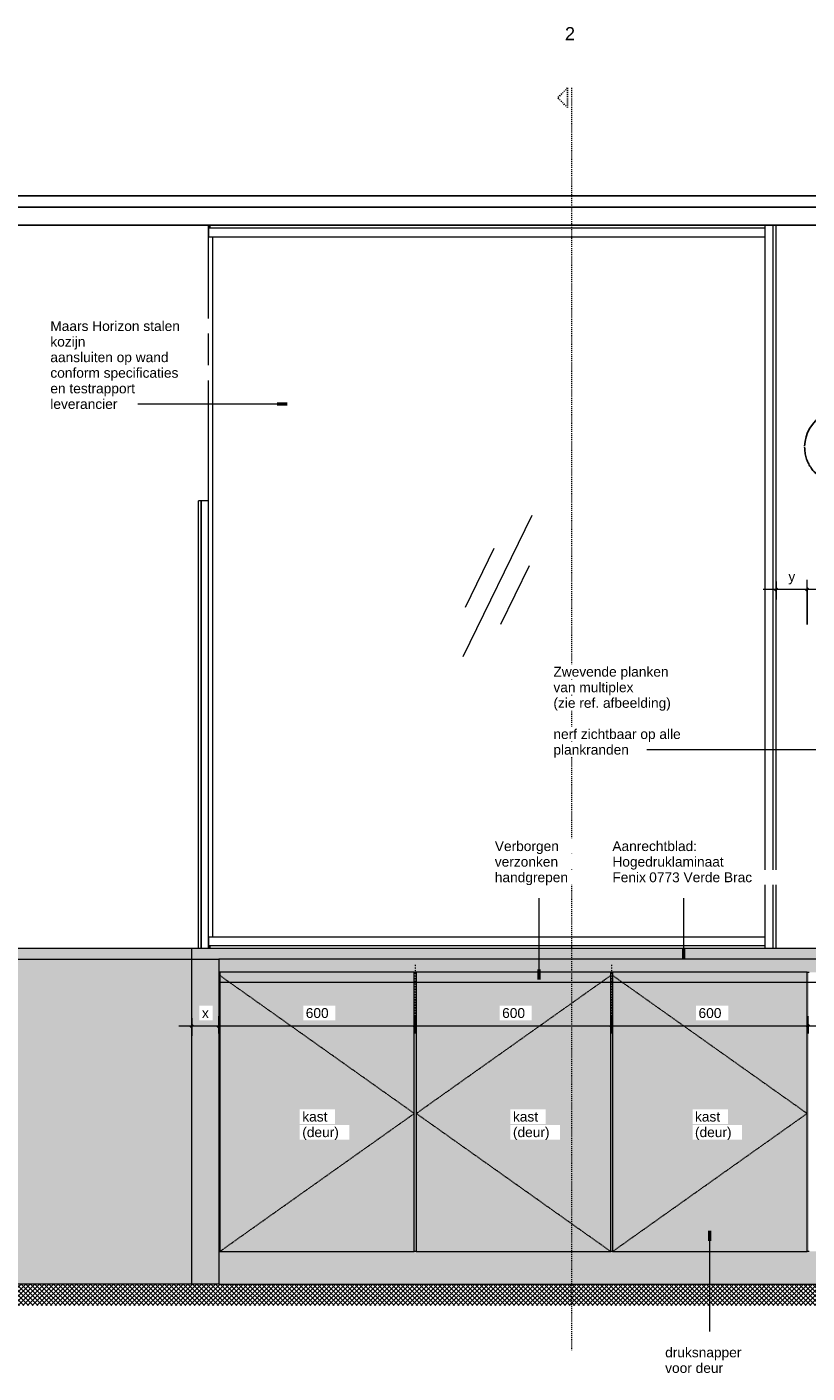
# Model space of a CAD drawing. Header units: millimetres. Extents: x 59308 to 100575, y -9418 to 40126.
# Tile 12 of 17: x 67352 to 69736, y 27678 to 31791. Entities that reach past the tile are written whole.
import ezdxf

# ---------------------------------------------------------------- set-up
doc = ezdxf.new("R2010")
doc.units = ezdxf.units.MM
for name, pattern in [('Dash 1_8_', [6.35, 3.175, -3.175]), ('Dash Dot Dot Small', [7.9375, 3.175, -1.5875, 0, -1.5875, 0, -1.5875]), ('Overhead xxSmall', [2.579688, 1.5875, -0.992188])]:
    doc.linetypes.add(name, pattern=pattern)
for name, color, linetype, lineweight in [('A----M-', 8, 'Continuous', 5), ('A----M--20', 8, 'Continuous', 5), ('A09-C---4', 8, 'Dash 1_8_', 13), ('A09-C---5', 135, 'Dash 1_8_', 25), ('A09-C---6', 8, 'Dash 1_8_', 5), ('A09-NT--1', 50, 'Continuous', 50), ('A09-NT--2', 250, 'Continuous', 13), ('A09-NT--3', 7, 'Continuous', 13), ('A31----', 140, 'Continuous', 5), ('A31-----1', 9, 'Continuous', 5), ('A99----', 1, 'Continuous', 5), ('A99-----1', 1, 'Continuous', 25), ('A99-----2', 1, 'Continuous', 13), ('A99-----3', 1, 'Overhead xxSmall', 13), ('A99-----4', 1, 'Dash Dot Dot Small', 5), ('Detail Items-2', 7, 'Continuous', 5), ('Detail Items-5', 55, 'Continuous', 5), ('walls', 3, 'Continuous', 5)]:
    doc.layers.add(name, color=color, linetype=linetype, lineweight=lineweight)
doc.styles.add('Arial', font='arial.ttf', dxfattribs={"height": 40})
doc.styles.add('Arial_1', font='arial.ttf', dxfattribs={"height": 30})
doc.dimstyles.new('TD_Diagonal_1_5_mm', dxfattribs={"dimscale": 304.8, "dimtxt": 30.607782, "dimasz": 0.026247, "dimexe": 0.098425, "dimexo": 0.098425, "dimgap": 0.052493, "dimtad": 1, "dimdec": 0, "dimzin": 0, "dimdsep": 46, "dimtxsty": 'Arial_1', "dimblk1": 'OBLIQUE', "dimblk2": 'OBLIQUE', "dimsah": 1, "dimcen": 0.09, "dimdle": 0.131234, "dimazin": 2, "dimtfac": 1, "dimtdec": 4, "dimtix": 1, "dimtmove": 0, "dimatfit": 3, "dimfxl": 1, "dimtvp": 1, "dimtfill": 1, "dimtolj": 1, "dimtzin": 0, "dimarcsym": 2})

# ---------------------------------------------------------------- blocks, each defined once
blk = doc.blocks.new('Rectangular Mullion - 00_maars_horizon_boven_profiel-18352504-Pantry Standard C - Elevation 1')
at = {"layer": 'A31----'}
for p, q in [((35423.6, 31175.5), (35423.6, 31150)), ((37122.6, 31175.5), (35423.6, 31175.5)), ((35427.8, 31185), (35427.8, 31175.5)), ((37122.6, 31185), (35427.8, 31185)), ((37122.6, 31175.5), (37122.6, 31150)), ((35423.6, 31150), (37122.6, 31150))]:
    blk.add_line(p, q, dxfattribs=at)
blk = doc.blocks.new('Rectangular Mullion - 00_maars_horizon_onder_profiel-18360357-Pantry Standard C - Elevation 1')
at = {"layer": 'A31----'}
for p, q in [((37122.6, 29010), (35423.6, 29010)), ((35423.6, 29010), (35423.6, 28984.5)), ((37122.6, 29010), (37122.6, 28984.5)), ((35423.6, 28984.5), (37122.6, 28984.5)), ((35427.8, 28984.5), (35427.8, 28975))]:
    blk.add_line(p, q, dxfattribs=at)
blk = doc.blocks.new('Rectangular Mullion - 00_maars_horizon_onder_profiel-18360323-Pantry Standard C - Elevation 1')
at = {"layer": 'A31----'}
for p, q in [((37122.6, 31185), (37148.1, 31185)), ((37122.6, 31185), (37122.6, 28975)), ((37148.1, 31185), (37157.6, 31185)), ((37148.1, 28975), (37148.1, 31185)), ((37157.6, 28975), (37157.6, 31185))]:
    blk.add_line(p, q, dxfattribs=at)
blk = doc.blocks.new('NLRS_32_20_DO_deur in glazen wand - glazen deur_MA_02-17566039-Pantry Standard C - Elevation 1')
at = {"layer": 'A31-----1'}
for p, q in [((35392.6, 28975), (35392.6, 30343)), ((35399.6, 30343), (35392.6, 30343)), ((35399.6, 30343), (35399.6, 28975)), ((35401.2, 30343), (35401.2, 28975)), ((35423.6, 30343), (35401.2, 30343))]:
    blk.add_line(p, q, dxfattribs=at)
blk = doc.blocks.new('Rectangular Mullion - 00_maars_horizon_boven_profiel-18352505-Pantry Standard C - Elevation 1')
at = {"layer": 'A31----'}
for p, q in [((35423.6, 31150), (35423.6, 31175.5)), ((35427.8, 31175.5), (35427.8, 31185))]:
    blk.add_line(p, q, dxfattribs=at)
blk = doc.blocks.new('Rectangular Mullion - 00_maars_horizon_onder_profiel-18360356-Pantry Standard C - Elevation 1')
at = {"layer": 'A31----'}
for p, q in [((35423.6, 28984.5), (35423.6, 29010)), ((35427.8, 28975), (35427.8, 28984.5))]:
    blk.add_line(p, q, dxfattribs=at)
blk = doc.blocks.new('Rectangular Mullion - 00_maars_horizon-18360355-Pantry Standard C - Elevation 1')
at = {"layer": 'A31----'}
for p, q in [((35423.6, 31185), (35427.8, 31185)), ((35423.6, 31175.5), (35423.6, 31185)), ((35423.6, 29010), (35423.6, 31150)), ((35423.6, 28975), (35423.6, 28984.5))]:
    blk.add_line(p, q, dxfattribs=at)
blk = doc.blocks.new('Detail View - Detail - Detail Number-13476530-Pantry Standard C - Elevation 1')
at = {"layer": 'A09-C---5'}
for p, q in [((33560.3, 31604.3), (33530.3, 31574.3)), ((33560.3, 31604.3), (33560.3, 31544.3)), ((33560.3, 31544.3), (33530.3, 31574.3))]:
    blk.add_line(p, q, dxfattribs=at)
blk = doc.blocks.new('DIMBLOCK29-Pantry Standard C - Elevation 1')
at = {"layer": 'A----M--20', "lineweight": 35}
for p, q in [((69736, 30072), (69732, 30068)), ((69736, 30072), (69740, 30076)), ((71621, 30072), (71617, 30068)), ((71621, 30072), (71625, 30076))]:
    blk.add_line(p, q, dxfattribs=at)
at = {"layer": 'A----M--20'}
for p, q in [((69736, 29965), (69736, 30102)), ((71621, 30072), (69736, 30072)), ((69736, 30072), (69736, 29965)), ((71621, 29965), (71621, 30102)), ((71621, 30072), (71621, 29965))]:
    blk.add_line(p, q, dxfattribs=at)
at = {"layer": 'A----M--20', "color": 0, "char_height": 30, "attachment_point": 1, "line_spacing_factor": 0.941778, "style": 'Arial_1', "bg_fill": 3, "box_fill_scale": 1.25, "bg_fill_color": 256, "bg_fill_true_color": 13158600, "bg_fill_transparency": 0}
for s, insert, width in [('ca. 1885 *', (70584.4, 30126.9), 226.027), ('inmeten in het werk', (70497.5, 30047.8), 434.536)]:
    blk.add_mtext(s, dxfattribs=dict(at, insert=insert, width=width))
blk = doc.blocks.new('_Oblique')
at = {"color": 0, "linetype": 'ByBlock', "lineweight": -2}
blk.add_line((-0.5, -0.5), (0.5, 0.5), dxfattribs=at)
blk = doc.blocks.new('DIMBLOCK30-Pantry Standard C - Elevation 1')
at = {"layer": 'A----M--20'}
for p, q in [((69736, 30072), (69601, 30072)), ((69641, 30096.3), (69641, 30042)), ((69641, 30072), (69641, 30096.3)), ((69736, 29965), (69736, 30102)), ((69736, 30072), (69736, 29965))]:
    blk.add_line(p, q, dxfattribs=at)
at = {"layer": 'A----M--20', "lineweight": 35}
for p, q in [((69641, 30072), (69637, 30068)), ((69641, 30072), (69645, 30076)), ((69736, 30072), (69732, 30068)), ((69736, 30072), (69740, 30076))]:
    blk.add_line(p, q, dxfattribs=at)
at = {"layer": 'A----M--20', "color": 0, "insert": (69678.4, 30126.9), "char_height": 30, "width": 24.298, "attachment_point": 1, "line_spacing_factor": 0.941778, "style": 'Arial_1', "bg_fill": 3, "box_fill_scale": 1.25, "bg_fill_color": 256, "bg_fill_true_color": 13158600, "bg_fill_transparency": 0}
blk.add_mtext('y', dxfattribs=at)
blk = doc.blocks.new('DIMBLOCK35-Pantry Standard C - Elevation 1')
at = {"layer": 'A----M--20'}
for p, q in [((69738.5, 28716), (69738.5, 28768.4)), ((70338.5, 28716), (70338.5, 28768.4)), ((70338.5, 28738.4), (69738.5, 28738.4)), ((69738.5, 28738.4), (69738.5, 28716)), ((70338.5, 28738.4), (70338.5, 28716))]:
    blk.add_line(p, q, dxfattribs=at)
at = {"layer": 'A----M--20', "lineweight": 35}
for p, q in [((69738.5, 28738.4), (69734.5, 28734.4)), ((69738.5, 28738.4), (69742.5, 28742.4)), ((70338.5, 28738.4), (70334.5, 28734.4)), ((70338.5, 28738.4), (70342.5, 28742.4))]:
    blk.add_line(p, q, dxfattribs=at)
at = {"layer": 'A----M--20', "color": 0, "insert": (70003.9, 28793.3), "char_height": 30, "width": 83.065, "attachment_point": 1, "line_spacing_factor": 0.941778, "style": 'Arial_1', "bg_fill": 3, "box_fill_scale": 1.25, "bg_fill_color": 256, "bg_fill_true_color": 13158600, "bg_fill_transparency": 0}
blk.add_mtext('600', dxfattribs=at)
blk = doc.blocks.new('DIMBLOCK36-Pantry Standard C - Elevation 1')
at = {"layer": 'A----M--20'}
for p, q in [((69138.5, 28716), (69138.5, 28768.4)), ((69738.5, 28716), (69738.5, 28768.4)), ((69738.5, 28738.4), (69138.5, 28738.4)), ((69138.5, 28738.4), (69138.5, 28716)), ((69738.5, 28738.4), (69738.5, 28716))]:
    blk.add_line(p, q, dxfattribs=at)
at = {"layer": 'A----M--20', "lineweight": 35}
for p, q in [((69138.5, 28738.4), (69134.5, 28734.4)), ((69138.5, 28738.4), (69142.5, 28742.4)), ((69738.5, 28738.4), (69734.5, 28734.4)), ((69738.5, 28738.4), (69742.5, 28742.4))]:
    blk.add_line(p, q, dxfattribs=at)
at = {"layer": 'A----M--20', "color": 0, "insert": (69403.9, 28793.3), "char_height": 30, "width": 83.065, "attachment_point": 1, "line_spacing_factor": 0.941778, "style": 'Arial_1', "bg_fill": 3, "box_fill_scale": 1.25, "bg_fill_color": 256, "bg_fill_true_color": 13158600, "bg_fill_transparency": 0}
blk.add_mtext('600', dxfattribs=at)
blk = doc.blocks.new('DIMBLOCK37-Pantry Standard C - Elevation 1')
at = {"layer": 'A----M--20'}
for p, q in [((68538.5, 28716), (68538.5, 28768.4)), ((69138.5, 28716), (69138.5, 28768.4)), ((69138.5, 28738.4), (68538.5, 28738.4)), ((68538.5, 28738.4), (68538.5, 28716)), ((69138.5, 28738.4), (69138.5, 28716))]:
    blk.add_line(p, q, dxfattribs=at)
at = {"layer": 'A----M--20', "lineweight": 35}
for p, q in [((68538.5, 28738.4), (68534.5, 28734.4)), ((68538.5, 28738.4), (68542.5, 28742.4)), ((69138.5, 28738.4), (69134.5, 28734.4)), ((69138.5, 28738.4), (69142.5, 28742.4))]:
    blk.add_line(p, q, dxfattribs=at)
at = {"layer": 'A----M--20', "color": 0, "insert": (68803.9, 28793.3), "char_height": 30, "width": 83.065, "attachment_point": 1, "line_spacing_factor": 0.941778, "style": 'Arial_1', "bg_fill": 3, "box_fill_scale": 1.25, "bg_fill_color": 256, "bg_fill_true_color": 13158600, "bg_fill_transparency": 0}
blk.add_mtext('600', dxfattribs=at)
blk = doc.blocks.new('DIMBLOCK38-Pantry Standard C - Elevation 1')
at = {"layer": 'A----M--20'}
for p, q in [((67938.5, 28716), (67938.5, 28768.4)), ((68538.5, 28716), (68538.5, 28768.4)), ((68538.5, 28738.4), (67938.5, 28738.4)), ((67938.5, 28738.4), (67938.5, 28716)), ((68538.5, 28738.4), (68538.5, 28716))]:
    blk.add_line(p, q, dxfattribs=at)
at = {"layer": 'A----M--20', "lineweight": 35}
for p, q in [((67938.5, 28738.4), (67934.5, 28734.4)), ((67938.5, 28738.4), (67942.5, 28742.4)), ((68538.5, 28738.4), (68534.5, 28734.4)), ((68538.5, 28738.4), (68542.5, 28742.4))]:
    blk.add_line(p, q, dxfattribs=at)
at = {"layer": 'A----M--20', "color": 0, "insert": (68203.9, 28793.3), "char_height": 30, "width": 83.065, "attachment_point": 1, "line_spacing_factor": 0.941778, "style": 'Arial_1', "bg_fill": 3, "box_fill_scale": 1.25, "bg_fill_color": 256, "bg_fill_true_color": 13158600, "bg_fill_transparency": 0}
blk.add_mtext('600', dxfattribs=at)
blk = doc.blocks.new('DIMBLOCK39-Pantry Standard C - Elevation 1')
at = {"layer": 'A----M--20'}
for p, q in [((67856, 28762.7), (67856, 28708.4)), ((67856, 28738.4), (67856, 28762.7)), ((67938.5, 28716), (67938.5, 28768.4)), ((67938.5, 28738.4), (67816, 28738.4)), ((67938.5, 28738.4), (67938.5, 28716))]:
    blk.add_line(p, q, dxfattribs=at)
at = {"layer": 'A----M--20', "lineweight": 35}
for p, q in [((67856, 28738.4), (67852, 28734.4)), ((67856, 28738.4), (67860, 28742.4)), ((67938.5, 28738.4), (67934.5, 28734.4)), ((67938.5, 28738.4), (67942.5, 28742.4))]:
    blk.add_line(p, q, dxfattribs=at)
at = {"layer": 'A----M--20', "color": 0, "insert": (67886.7, 28793.3), "char_height": 30, "width": 25.428, "attachment_point": 1, "line_spacing_factor": 0.941778, "style": 'Arial_1', "bg_fill": 3, "box_fill_scale": 1.25, "bg_fill_color": 256, "bg_fill_true_color": 13158600, "bg_fill_transparency": 0}
blk.add_mtext('x', dxfattribs=at)

msp = doc.modelspace()

# ---------------------------------------------------------------- hatches: boundary and pattern name
at = {"layer": 'Detail Items-2'}
for points in [[(67637.6, 28943), (67856, 28943), (67856, 28975), (64486, 28975), (64486, 28943), (67617.6, 28943)], [(71392.4, 28943), (71621, 28943), (71621, 28975), (67856, 28975), (67856, 28943), (71384.9, 28943)], [(67856, 27950), (67938.5, 27950), (67938.5, 28943), (67856, 28943), (67856, 28329.3)], [(68535.5, 28050), (68535.5, 28903), (67941.5, 28903), (67941.5, 28050), (68362, 28050)], [(69135.5, 28050), (69135.5, 28903), (68541.5, 28903), (68541.5, 28050)], [(69735.5, 28050), (69735.5, 28903), (69141.5, 28903), (69141.5, 28050), (69369.6, 28050)], [(67969, 27950), (71538.5, 27950), (71538.5, 28050), (67938.5, 28050), (67938.5, 27950), (67967.4, 27950)]]:
    msp.add_hatch(color=256, dxfattribs=at).paths.add_polyline_path(points)
h = msp.add_hatch(color=256, dxfattribs=at)
h.paths.add_polyline_path([(64915.4, 27950), (67856, 27950), (67856, 28943), (64516, 28943), (64516, 27950), (64913.2, 27950)])
h.paths.add_polyline_path([(71535.5, 28050), (71538.5, 28050), (71538.5, 28903), (71535.5, 28903), (71535.5, 28783)])
h.paths.add_polyline_path([(70341.5, 28050), (70341.5, 28903), (70335.5, 28903), (70335.5, 28050)])
h.paths.add_polyline_path([(69741.5, 28050), (69741.5, 28903), (69735.5, 28903), (69735.5, 28050)])
h.paths.add_polyline_path([(68535.5, 28050), (68541.5, 28050), (68541.5, 28903), (68535.5, 28903), (68535.5, 28773.9)])
h.paths.add_polyline_path([(69135.5, 28050), (69141.5, 28050), (69141.5, 28903), (69135.5, 28903), (69135.5, 28050)])
h.paths.add_polyline_path([(70941.5, 28050), (70941.5, 28903), (70935.5, 28903), (70935.5, 28050)])
h.paths.add_polyline_path([(67941.5, 28050), (67941.5, 28903), (67938.5, 28903), (67938.5, 28050), (67940.8, 28050)])
h = msp.add_hatch(color=256, dxfattribs=at)
h.paths.add_polyline_path([(68535.5, 28943), (67938.5, 28943), (67938.5, 28903), (68535.5, 28903)])
h.paths.add_polyline_path([(69137.1, 28903), (69735.5, 28903), (69735.5, 28943), (68535.5, 28943), (68535.5, 28903), (69135.9, 28903)])
h.paths.add_polyline_path([(69741.5, 28903), (70335.5, 28903), (70335.5, 28943), (69735.5, 28943), (69735.5, 28903)])
h.paths.add_polyline_path([(70935.5, 28943), (70335.5, 28943), (70335.5, 28903), (70935.5, 28903)])
h.paths.add_polyline_path([(71535.5, 28903), (71538.5, 28903), (71538.5, 28943), (70935.5, 28943), (70935.5, 28903), (71446, 28903)])
at = {"layer": 'Detail Items-5'}
h = msp.add_hatch(dxfattribs=at)
h.set_pattern_fill('FP_4', color=256, style=0, pattern_type=2)
h.set_pattern_definition([(45, (68451.34, 27950), (-7.071068, 7.071068), []), (135, (68451.34, 27950), (-7.071068, -7.071068), [])])
h.paths.add_polyline_path([(72260, 27884.6), (72392.6, 27884.6), (72392.6, 27950), (64331.4, 27950), (64331.4, 27884.6), (72251.2, 27884.6)])

# ---------------------------------------------------------------- linework, layer by layer
at = {"layer": 'A09-C---4'}
msp.add_line((69015.8, 31604.3), (69015.8, 27748.8), dxfattribs=at)
at = {"layer": 'A09-NT--1'}
for p, q in [((68146.8, 30638.8), (68116.8, 30638.8)), ((69358.8, 28945.8), (69358.8, 28975.8)), ((68916.8, 28881.1), (68916.8, 28911.1)), ((69437.1, 28112.7), (69437.1, 28082.7))]:
    msp.add_line(p, q, dxfattribs=at)
at = {"layer": 'A09-NT--2'}
for p, q in [((67862.4, 30638.8), (67677.8, 30638.8)), ((68146.8, 30638.8), (67862.4, 30638.8)), ((69399.4, 29582.9), (69229.4, 29582.9)), ((69768, 29582.9), (69399.4, 29582.9)), ((68916.8, 28881.1), (68916.8, 29128.8)), ((69358.8, 28945.8), (69358.8, 29128.8)), ((69437.1, 28112.7), (69437.1, 27805))]:
    msp.add_line(p, q, dxfattribs=at)
at = {"layer": 'A99----'}
for p, q in [((68535.5, 28903), (67941.5, 28903)), ((67941.5, 28903), (67941.5, 28050)), ((68535.5, 28050), (68535.5, 28903)), ((69135.5, 28903), (68541.5, 28903)), ((68541.5, 28903), (68541.5, 28050)), ((69135.5, 28050), (69135.5, 28903)), ((69735.5, 28903), (69141.5, 28903)), ((69141.5, 28903), (69141.5, 28050)), ((69735.5, 28050), (69735.5, 28903)), ((67941.5, 28050), (68535.5, 28050)), ((68541.5, 28050), (69135.5, 28050)), ((69141.5, 28050), (69735.5, 28050))]:
    msp.add_line(p, q, dxfattribs=at)
at = {"layer": 'A99-----1'}
for p, q in [((72392.6, 31275), (64331.4, 31275)), ((64331.4, 31240), (72392.6, 31240)), ((72392.6, 31185), (64331.4, 31185))]:
    msp.add_line(p, q, dxfattribs=at)
msp.add_ellipse((69836.1, 30508.8), major_axis=(0, 108), ratio=0.999999, start_param=5.710709, end_param=7.840531, dxfattribs=at)
msp.add_open_spline([(69895.2, 30414.6), (69891.6, 30412.5), (69886.1, 30409.5), (69878.8, 30406.3), (69873.3, 30404.2), (69867.9, 30402.4), (69862.6, 30400.9), (69858, 30400), (69854.2, 30399.4), (69851.3, 30399), (69848.2, 30398.7), (69844.2, 30398.3), (69839, 30397.9), (69833.5, 30397.9), (69829, 30398.1), (69825.5, 30398.5), (69821.8, 30399), (69816.6, 30399.9), (69809.8, 30401.3), (69803, 30403.1), (69797.7, 30404.9), (69792.7, 30406.8), (69786.8, 30409.5), (69779.9, 30413.3), (69773.3, 30417.6), (69767.2, 30422.3), (69761.4, 30427.5), (69756, 30433.1), (69751, 30439.1), (69746.5, 30445.4), (69742.3, 30452.1), (69738.6, 30459.2), (69735.4, 30466.6), (69732.7, 30474.2), (69730.7, 30482.1), (69728.8, 30492.9), (69728.1, 30501.4), (69728.1, 30507.3)], degree=3, knots=[0, 0, 0, 0, 0.0625, 0.09375, 0.125, 0.15625, 0.1875, 0.21875, 0.234375, 0.25, 0.265625, 0.28125, 0.3125, 0.34375, 0.359375, 0.375, 0.390625, 0.40625, 0.4375, 0.46875, 0.484375, 0.5, 0.53125, 0.5625, 0.59375, 0.625, 0.65625, 0.6875, 0.71875, 0.75, 0.78125, 0.8125, 0.84375, 0.875, 0.90625, 0.9375, 1, 1, 1, 1], dxfattribs=at)
at = {"layer": 'A99-----2'}
for p, q in [((68894.2, 30297.8), (68683.8, 29866.4)), ((68778.4, 30197.2), (68690.7, 30017.5)), ((68886.3, 30144.6), (68798.6, 29964.9)), ((67856, 28975), (64486, 28975)), ((71621, 28975), (67856, 28975)), ((67856, 28943), (67856, 28975)), ((64516, 28943), (67856, 28943)), ((67856, 27950), (67856, 28943)), ((67856, 28943), (67938.5, 28943)), ((71538.5, 28943), (67938.5, 28943)), ((67938.5, 28943), (67938.5, 27950)), ((67938.5, 28903), (67941.5, 28903)), ((68535.5, 28903), (68541.5, 28903)), ((69135.5, 28903), (69141.5, 28903)), ((69735.5, 28903), (69741.5, 28903)), ((67941.5, 28050), (67938.5, 28050)), ((68541.5, 28050), (68535.5, 28050)), ((69141.5, 28050), (69135.5, 28050)), ((69741.5, 28050), (69735.5, 28050)), ((67856, 27950), (64516, 27950)), ((67938.5, 27950), (67856, 27950)), ((67938.5, 27950), (71538.5, 27950))]:
    msp.add_line(p, q, dxfattribs=at)
at = {"layer": 'A99-----3'}
for p, q in [((67938.5, 28873), (71538.5, 28873)), ((68535.5, 28471.5), (67941.5, 28893)), ((68541.5, 28471.5), (69135.5, 28893)), ((69735.5, 28471.5), (69141.5, 28893)), ((67941.5, 28050), (68535.5, 28471.5)), ((69135.5, 28050), (68541.5, 28471.5)), ((69141.5, 28050), (69735.5, 28471.5))]:
    msp.add_line(p, q, dxfattribs=at)
at = {"layer": 'A99-----4'}
for p, q in [((67938.5, 28926), (67938.5, 28746)), ((68538.5, 28926), (68538.5, 28746)), ((69138.5, 28926), (69138.5, 28746))]:
    msp.add_line(p, q, dxfattribs=at)
at = {"layer": 'walls'}
msp.add_line((67920, 29010), (67920, 31150), dxfattribs=at)

# ---------------------------------------------------------------- block references
at = {"layer": 'A09-C---5'}
msp.add_blockref('Detail View - Detail - Detail Number-13476530-Pantry Standard C - Elevation 1', (35443.4, 0), dxfattribs=at)
at = {"layer": 'A31----'}
for name in ['Rectangular Mullion - 00_maars_horizon_boven_profiel-18352504-Pantry Standard C - Elevation 1', 'Rectangular Mullion - 00_maars_horizon_boven_profiel-18352505-Pantry Standard C - Elevation 1', 'Rectangular Mullion - 00_maars_horizon-18360355-Pantry Standard C - Elevation 1', 'Rectangular Mullion - 00_maars_horizon_onder_profiel-18360323-Pantry Standard C - Elevation 1', 'Rectangular Mullion - 00_maars_horizon_onder_profiel-18360357-Pantry Standard C - Elevation 1', 'Rectangular Mullion - 00_maars_horizon_onder_profiel-18360356-Pantry Standard C - Elevation 1']:
    msp.add_blockref(name, (32483.4, 0), dxfattribs=at)
at = {"layer": 'A31-----1'}
msp.add_blockref('NLRS_32_20_DO_deur in glazen wand - glazen deur_MA_02-17566039-Pantry Standard C - Elevation 1', (32483.4, 0), dxfattribs=at)

# ---------------------------------------------------------------- texts
at = {"layer": 'A09-C---6', "insert": (68995.6, 31790.1), "char_height": 40, "width": 38.481, "attachment_point": 1, "style": 'Arial'}
msp.add_mtext('2', dxfattribs=at)
at = {"layer": 'A09-NT--3', "char_height": 30, "attachment_point": 1, "style": 'Arial_1', "bg_fill": 3, "box_fill_scale": 1.25, "bg_fill_color": 256, "bg_fill_true_color": 13158600, "bg_fill_transparency": 0}
for s, insert, width in [('Maars Horizon stalen ', (67423.5, 30891.9), 482.616), ('Verborgen', (68781.5, 29303.2), 234.093), ('Aanrechtblad: ', (69140.7, 29303.2), 325.485), ('druksnapper ', (69301.9, 27756.6), 295.021)]:
    msp.add_mtext(s, dxfattribs=dict(at, insert=insert, width=width))

# ---------------------------------------------------------------- dimensions: what is measured, and where the dimension line sits
at = {"layer": 'A----M-'}
dim = msp.add_linear_dim(base=(69736, 30072), p1=(71621, 29935), p2=(69736, 29935), text='<>\\Xinmeten in het werk', dimstyle='TD_Diagonal_1_5_mm', override={"dimpost": 'ca.<>*', "dimfxl": 1884.993409}, dxfattribs=at)
dim.commit()
dim.dimension.update_dxf_attribs({"geometry": 'DIMBLOCK29-Pantry Standard C - Elevation 1', "text_midpoint": (70678.5, 30072)})

# ---------------------------------------------------------------- next in the draw order: texts
at = {"layer": 'A09-NT--3', "char_height": 30, "attachment_point": 1, "style": 'Arial_1', "bg_fill": 3, "box_fill_scale": 1.25, "bg_fill_color": 256, "bg_fill_true_color": 13158600, "bg_fill_transparency": 0}
for s, insert, width in [('kozijn ', (67423.5, 30844.3), 142.7), ('Zwevende planken ', (68960.5, 29836), 436.118), ('nerf zichtbaar op alle ', (68960.5, 29645.5), 482.616), ('verzonken ', (68781.5, 29255.6), 245.316), ('Hogedruklaminaat', (69140.7, 29255.6), 408.861), ('kast', (68193.2, 28476.9), 92.996), ('kast', (68836.8, 28476.9), 92.996), ('kast', (69393, 28476.9), 92.996), ('voor deur', (69301.9, 27709), 211.645)]:
    msp.add_mtext(s, dxfattribs=dict(at, insert=insert, width=width))

# ---------------------------------------------------------------- next in the draw order: dimensions: what is measured, and where the dimension line sits
at = {"layer": 'A----M-'}
dim = msp.add_linear_dim(base=(69641, 30072), p1=(69736, 29935), p2=(69641, 30066.3), text='y', dimstyle='TD_Diagonal_1_5_mm', override={"dimpost": '<>', "dimfxl": 162.073576}, dxfattribs=at)
dim.commit()
dim.dimension.update_dxf_attribs({"geometry": 'DIMBLOCK30-Pantry Standard C - Elevation 1', "text_midpoint": (69688.5, 30107.4)})
dim = msp.add_linear_dim(base=(69738.5, 28738.4), p1=(70338.5, 28746), p2=(69738.5, 28746), dimstyle='TD_Diagonal_1_5_mm', override={"dimpost": '<>', "dimfxl": 600}, dxfattribs=at)
dim.commit()
dim.dimension.update_dxf_attribs({"geometry": 'DIMBLOCK35-Pantry Standard C - Elevation 1', "text_midpoint": (70038.5, 28769.7)})

# ---------------------------------------------------------------- next in the draw order: texts
at = {"layer": 'A09-NT--3', "char_height": 30, "attachment_point": 1, "style": 'Arial_1', "bg_fill": 3, "box_fill_scale": 1.25, "bg_fill_color": 256, "bg_fill_true_color": 13158600, "bg_fill_transparency": 0}
for s, insert, width in [('aansluiten op wand ', (67423.5, 30796.7), 448.945), ('van multiplex', (68960.5, 29788.4), 291.814), ('plankranden', (68960.5, 29597.9), 277.384), ('handgrepen', (68781.5, 29208), 267.764), ('Fenix ', (69140.7, 29208), 136.287), ('(deur)', (68193.2, 28429.3), 136.287), ('(deur)', (68836.8, 28429.3), 136.287), ('(deur)', (69393, 28429.3), 136.287)]:
    msp.add_mtext(s, dxfattribs=dict(at, insert=insert, width=width))

# ---------------------------------------------------------------- next in the draw order: dimensions: what is measured, and where the dimension line sits
at = {"layer": 'A----M-'}
dim = msp.add_linear_dim(base=(69138.5, 28738.4), p1=(69738.5, 28746), p2=(69138.5, 28746), dimstyle='TD_Diagonal_1_5_mm', override={"dimpost": '<>', "dimfxl": 600}, dxfattribs=at)
dim.commit()
dim.dimension.update_dxf_attribs({"geometry": 'DIMBLOCK36-Pantry Standard C - Elevation 1', "text_midpoint": (69438.5, 28769.7)})

# ---------------------------------------------------------------- next in the draw order: texts
at = {"layer": 'A09-NT--3', "char_height": 30, "attachment_point": 1, "style": 'Arial_1', "bg_fill": 3, "box_fill_scale": 1.25, "bg_fill_color": 256, "bg_fill_true_color": 13158600, "bg_fill_transparency": 0}
for s, insert, width in [('conform specificaties ', (67423.5, 30749.1), 482.616), ('(zie ref. afbeelding)', (68960.5, 29740.8), 432.911), ('0773 Verde Brac', (69253.2, 29208), 381.603)]:
    msp.add_mtext(s, dxfattribs=dict(at, insert=insert, width=width))

# ---------------------------------------------------------------- next in the draw order: dimensions: what is measured, and where the dimension line sits
at = {"layer": 'A----M-'}
dim = msp.add_linear_dim(base=(68538.5, 28738.4), p1=(69138.5, 28746), p2=(68538.5, 28746), dimstyle='TD_Diagonal_1_5_mm', override={"dimpost": '<>', "dimfxl": 600}, dxfattribs=at)
dim.commit()
dim.dimension.update_dxf_attribs({"geometry": 'DIMBLOCK37-Pantry Standard C - Elevation 1', "text_midpoint": (68838.5, 28769.7)})

# ---------------------------------------------------------------- next in the draw order: texts
at = {"layer": 'A09-NT--3', "insert": (67423.5, 30701.4), "char_height": 30, "width": 325.485, "attachment_point": 1, "style": 'Arial_1', "bg_fill": 3, "box_fill_scale": 1.25, "bg_fill_color": 256, "bg_fill_true_color": 13158600, "bg_fill_transparency": 0}
msp.add_mtext('en testrapport ', dxfattribs=at)

# ---------------------------------------------------------------- next in the draw order: dimensions: what is measured, and where the dimension line sits
at = {"layer": 'A----M-'}
dim = msp.add_linear_dim(base=(67938.5, 28738.4), p1=(68538.5, 28746), p2=(67938.5, 28746), dimstyle='TD_Diagonal_1_5_mm', override={"dimpost": '<>', "dimfxl": 600}, dxfattribs=at)
dim.commit()
dim.dimension.update_dxf_attribs({"geometry": 'DIMBLOCK38-Pantry Standard C - Elevation 1', "text_midpoint": (68238.5, 28769.7)})

# ---------------------------------------------------------------- next in the draw order: texts
at = {"layer": 'A09-NT--3', "insert": (67423.5, 30653.8), "char_height": 30, "width": 259.747, "attachment_point": 1, "style": 'Arial_1', "bg_fill": 3, "box_fill_scale": 1.25, "bg_fill_color": 256, "bg_fill_true_color": 13158600, "bg_fill_transparency": 0}
msp.add_mtext('leverancier ', dxfattribs=at)

# ---------------------------------------------------------------- next in the draw order: dimensions: what is measured, and where the dimension line sits
at = {"layer": 'A----M-'}
dim = msp.add_linear_dim(base=(67856, 28738.4), p1=(67938.5, 28746), p2=(67856, 28732.7), text='x', dimstyle='TD_Diagonal_1_5_mm', override={"dimpost": '<>', "dimfxl": 83.537283}, dxfattribs=at)
dim.commit()
dim.dimension.update_dxf_attribs({"geometry": 'DIMBLOCK39-Pantry Standard C - Elevation 1', "text_midpoint": (67897.3, 28769.4)})

doc.saveas('drawing.dxf')
